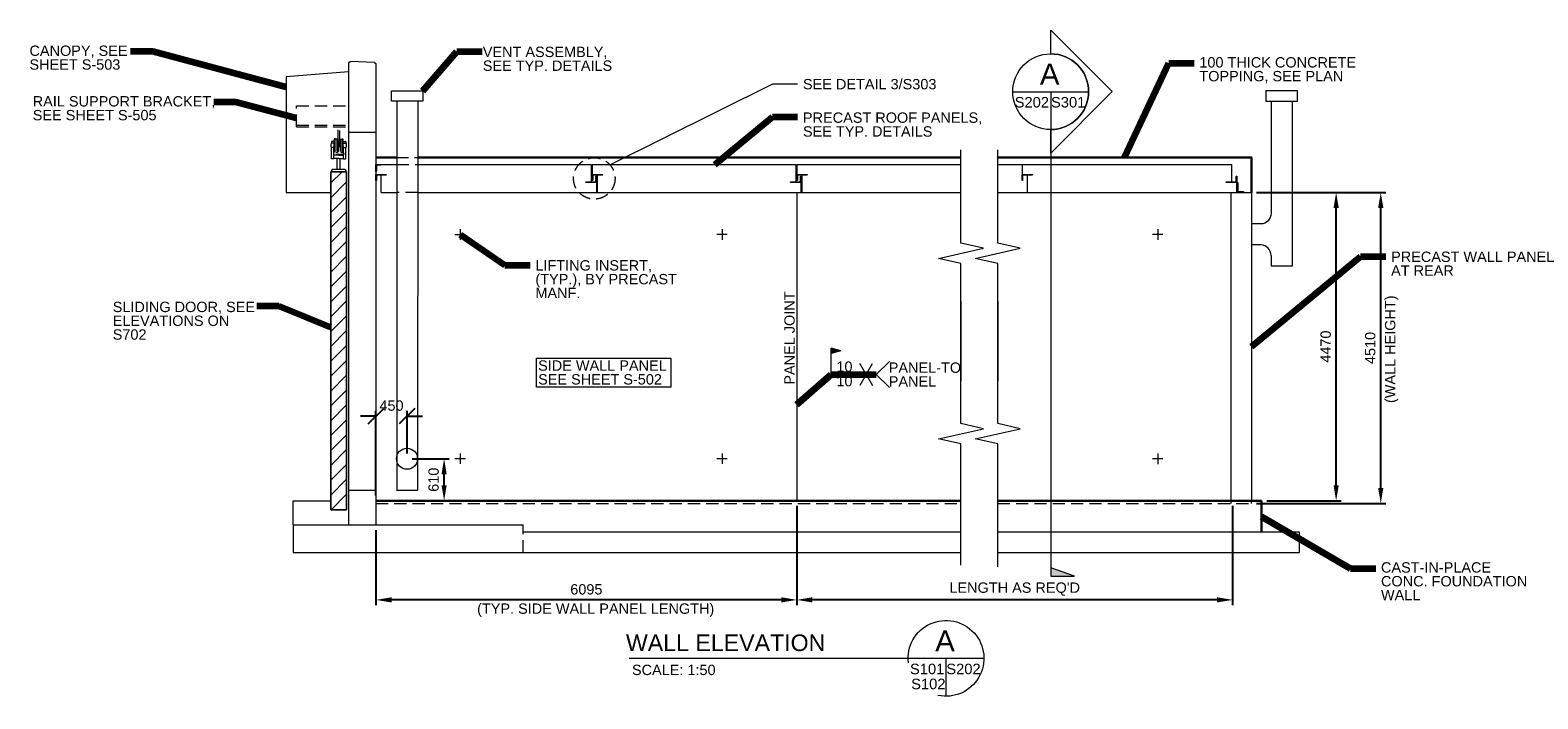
# Model space of a CAD drawing. Header units: inches. Extents: x -4348 to 17486, y -549 to 9146.
import ezdxf

# ---------------------------------------------------------------- set-up
doc = ezdxf.new("R2010")
doc.units = ezdxf.units.IN
doc.header["$MEASUREMENT"] = 0
doc.linetypes.add('DGN3', pattern=[265.698444, 177.132296, -88.566148])
for name, color, linetype, lineweight in [('G-ANNO-DIM', 1, 'Continuous', 0), ('G-ANNO-TEXT', 7, 'Continuous', 0), ('Level 1', 7, 'Continuous', 0), ('S-WALL-LOAD', 3, 'Continuous', 13)]:
    doc.layers.add(name, color=color, linetype=linetype, lineweight=lineweight)
for name, color, linetype, lineweight, true_color in [('S-DECK-ROOF', 7, 'Continuous', 13, 0x969600), ('S-FNDN-FTNG', 7, 'Continuous', 13, 0x5a4800), ('S-FNDN-PEDS', 7, 'Continuous', 30, 0x5a4800), ('S-SLAB-EDGE', 7, 'Continuous', 30, 0x5a4800)]:
    doc.layers.add(name, color=color, linetype=linetype, lineweight=lineweight, true_color=true_color)
doc.styles.add('1 50', font='arial.ttf', dxfattribs={"height": 150})
doc.styles.add("3 4 1'-0", font='arial.ttf', dxfattribs={"height": 50.8})
doc.styles.add('TITLE 6.35', font='swissk.ttf', dxfattribs={"height": 6350})
doc.styles.add('TITLE20', font='simplex.shx', dxfattribs={"height": 127000})
doc.dimstyles.new('1 50', dxfattribs={"dimtxt": 150, "dimasz": 225, "dimexe": 75, "dimexo": 75, "dimgap": 75, "dimtad": 1, "dimdec": 0, "dimzin": 11, "dimdsep": 46, "dimtxsty": '1 50', "dimsah": 1, "dimcen": 0, "dimadec": 4, "dimazin": 3, "dimtfac": 1, "dimtdec": 0, "dimtix": 1, "dimtofl": 0, "dimtmove": 0, "dimatfit": 3, "dimfxl": 1, "dimtolj": 1, "dimtzin": 0, "dimarcsym": 0})
doc.dimstyles.new("3 4 1'-0", dxfattribs={"dimtxt": 50.8, "dimasz": 76.2, "dimexe": 25.4, "dimexo": 25.4, "dimgap": 25.4, "dimtad": 1, "dimdec": 0, "dimzin": 11, "dimdsep": 46, "dimtxsty": "3 4 1'-0", "dimsah": 1, "dimcen": 0, "dimadec": 4, "dimazin": 3, "dimtfac": 1, "dimtdec": 0, "dimtofl": 0, "dimtmove": 0, "dimatfit": 3, "dimfxl": 1, "dimtolj": 1, "dimtzin": 0, "dimarcsym": 0})

# ---------------------------------------------------------------- blocks, each defined once
blk = doc.blocks.new('l6x312x516-e')
at = {"layer": 'Level 1', "extrusion": (-1.64657e-26, 0, -1), "flags": 128}
blk.add_lwpolyline([(0, -89), (0, 0), (-152, 0), (-152, 0), (-152, 0, 0.414214), (-145, -8), (-145, -8), (-16, -8), (-16, -8, -0.414214), (-8, -16), (-8, -16), (-8, -81), (-8, -81, 0.414214), (0, -89), (0, -89), (0, -89)], format="xyb", dxfattribs=at)
blk = doc.blocks.new('l6x312x516-e1')
at = {"layer": 'Level 1', "extrusion": (-6.54647e-27, 0, -1), "flags": 128}
blk.add_lwpolyline([(0, 89), (0, 0), (152, 0), (152, 0), (152, 0, 0.414214), (145, 8), (145, 8), (16, 8), (16, 8, -0.414214), (8, 16), (8, 16), (8, 81), (8, 81, 0.414214), (0, 89), (0, 89), (0, 89)], format="xyb", dxfattribs=at)
blk = doc.blocks.new('l6x312x516-e2')
at = {"layer": 'Level 1', "extrusion": (-1.64657e-26, 0, -1), "flags": 128}
blk.add_lwpolyline([(0, -89), (0, 0), (-152, 0), (-152, 0), (-152, 0, 0.414214), (-145, -8), (-145, -8), (-16, -8), (-16, -8, -0.414214), (-8, -16), (-8, -16), (-8, -81), (-8, -81, 0.414214), (0, -89), (0, -89), (0, -89)], format="xyb", dxfattribs=at)
blk = doc.blocks.new('l6x312x516-e3')
at = {"layer": 'Level 1', "extrusion": (-6.54647e-27, 0, -1), "flags": 128}
blk.add_lwpolyline([(0, 89), (0, 0), (152, 0), (152, 0), (152, 0, 0.414214), (145, 8), (145, 8), (16, 8), (16, 8, -0.414214), (8, 16), (8, 16), (8, 81), (8, 81, 0.414214), (0, 89), (0, 89), (0, 89)], format="xyb", dxfattribs=at)
blk = doc.blocks.new('l6x312x516-e4')
at = {"layer": 'Level 1', "extrusion": (-1.64657e-26, 0, -1), "flags": 128}
blk.add_lwpolyline([(0, -89), (0, 0), (-152, 0), (-152, 0), (-152, 0, 0.414214), (-145, -8), (-145, -8), (-16, -8), (-16, -8, -0.414214), (-8, -16), (-8, -16), (-8, -81), (-8, -81, 0.414214), (0, -89), (0, -89), (0, -89)], format="xyb", dxfattribs=at)
blk = doc.blocks.new('l6x312x516-e5')
at = {"layer": 'Level 1', "extrusion": (-7.8991e-27, 0, -1), "flags": 128}
blk.add_lwpolyline([(0, -89), (0, 0), (-152, 0), (-152, 0), (-152, 0, 0.414214), (-145, -8), (-145, -8), (-16, -8), (-16, -8, -0.414214), (-8, -16), (-8, -16), (-8, -81), (-8, -81, 0.414214), (0, -89), (0, -89), (0, -89)], format="xyb", dxfattribs=at)
blk = doc.blocks.new('l6x312x516-e6')
at = {"layer": 'Level 1', "extrusion": (-6.52886e-27, 0, -1), "flags": 128}
blk.add_lwpolyline([(0, 89), (0, 0), (152, 0), (152, 0), (152, 0, 0.414214), (145, 8), (145, 8), (16, 8), (16, 8, -0.414214), (8, 16), (8, 16), (8, 81), (8, 81, 0.414214), (0, 89), (0, 89), (0, 89)], format="xyb", dxfattribs=at)
blk = doc.blocks.new('l6x4x916-e')
at = {"layer": 'Level 1', "extrusion": (1.3703e-26, 0, -1), "flags": 128}
blk.add_lwpolyline([(-102, 0), (0, 0), (0, 152), (-2, 152), (-2, 152, 0.414214), (-14, 140), (-14, 140), (-14, 27), (-14, 27, -0.414214), (-27, 14), (-27, 14), (-89, 14), (-89, 14, 0.414214), (-102, 2), (-102, 2), (-102, 0)], format="xyb", dxfattribs=at)
blk = doc.blocks.new('field')
at = {"layer": 'Level 1'}
for p, q in [((0, 0), (0, 381)), ((143, 343), (0, 381)), ((143, 343), (0, 305))]:
    blk.add_line(p, q, dxfattribs=at)
at = {"layer": 'Level 1', "extrusion": (0, 0, -1), "flags": 128}
for points in [[(-3, 377), (-131, 343), (-3, 309), (-3, 377)], [(-6, 373), (-119, 343), (-6, 312), (-6, 373)], [(-9, 369), (-107, 343), (-9, 316), (-9, 369)], [(-18, 357), (-72, 343), (-18, 328), (-18, 357)], [(-21, 332), (-21, 353), (-60, 343), (-21, 332)], [(-27, 340), (-27, 345), (-37, 343), (-27, 340)]]:
    blk.add_lwpolyline(points, dxfattribs=at)
at = {"layer": 'Level 1', "extrusion": (7.10555e-27, 0, -1), "flags": 128}
blk.add_lwpolyline([(-12, 365), (-96, 343), (-12, 320), (-12, 365)], dxfattribs=at)
at = {"layer": 'Level 1', "extrusion": (1.05111e-26, 0, -1), "flags": 128}
blk.add_lwpolyline([(-15, 361), (-84, 343), (-15, 324), (-15, 361)], dxfattribs=at)
at = {"layer": 'Level 1', "extrusion": (2.13019e-26, 0, -1), "flags": 128}
blk.add_lwpolyline([(-24, 336), (-24, 349), (-48, 343), (-24, 336)], dxfattribs=at)
blk = doc.blocks.new('l4x3x38-e')
at = {"layer": 'Level 1', "extrusion": (-2.23186e-26, 0, -1), "flags": 128}
blk.add_lwpolyline([(-10, -92, 0.414214), (0, -102), (0, -102), (0, -102), (0, 0), (-76, 0), (-76, 0), (-76, 0, 0.414214), (-67, -10), (-67, -10), (-19, -10), (-19, -10, -0.414214), (-10, -19), (-10, -19), (-10, -92)], format="xyb", dxfattribs=at)
blk = doc.blocks.new('AnonymousCell')
at = {"layer": 'G-ANNO-TEXT', "linetype": 'DGN3'}
for p, q in [((-70, 161), (-105, 161)), ((-105, 161), (-105, 136)), ((-70, 136), (-105, 136)), ((-70, 70), (-105, 70)), ((-105, -92), (-105, 70)), ((-70, -92), (-70, 161)), ((-65, 116), (-70, 116)), ((-65, 90), (-70, 90)), ((-51, 197), (-65, 197)), ((-65, 10), (-65, 197)), ((-51, 10), (-65, 10)), ((-51, 10), (-51, 197)), ((-24, 191), (-51, 191)), ((-24, 16), (-24, 191)), ((24, 191), (51, 191)), ((24, 16), (24, 191)), ((51, 10), (51, 197)), ((51, 197), (65, 197)), ((51, 10), (65, 10)), ((65, 10), (65, 197)), ((65, 116), (70, 116)), ((65, 90), (70, 90)), ((70, 161), (105, 161)), ((70, -92), (70, 161)), ((70, 136), (105, 136)), ((70, 70), (105, 70)), ((105, 161), (105, 136)), ((105, -92), (105, 70)), ((-70, -92), (-105, -92)), ((0, -41), (-70, -41)), ((0, -86), (-70, -86)), ((-22, -241), (-22, -86)), ((0, -41), (70, -41)), ((0, -86), (70, -86)), ((22, -241), (22, -86)), ((70, -92), (105, -92)), ((-102, -279), (-102, -260)), ((-91, -241), (91, -241)), ((102, -279), (102, -260))]:
    blk.add_line(p, q, dxfattribs=at)
at = {"layer": 'G-ANNO-TEXT', "linetype": 'DGN3', "extrusion": (0, -7.54787e-08, -1), "elevation": 0, "flags": 128}
blk.add_lwpolyline([(102, -260), (102, -260), (101, -259), (101, -258), (100, -257), (99, -256), (98, -254), (97, -252), (96, -249), (91, -241)], dxfattribs=at)
at = {"layer": 'G-ANNO-TEXT', "linetype": 'DGN3', "extrusion": (2.84097e-06, 0, 1), "elevation": 0, "flags": 128}
blk.add_lwpolyline([(91, -241), (97, -252), (98, -254), (99, -256), (100, -257), (101, -258), (101, -259), (102, -260), (102, -260)], dxfattribs=at)
at = {"layer": 'G-ANNO-TEXT', "linetype": 'DGN3'}
for centre, start, end in [((-51, 103), 148.777, 211.223), ((51, 103), 328.777, 31.223)]:
    blk.add_arc(centre, 63.6, start, end, dxfattribs=at)
blk = doc.blocks.new('*D23')
at = {"layer": 'Defpoints', "color": 0, "transparency": 16777216}
for p in [(6755, 2323), (660, 1973, 0), (660, 886)]:
    blk.add_point(p, dxfattribs=at)
at = {"layer": 'G-ANNO-DIM', "color": 0, "lineweight": -2, "transparency": 16777216}
for p, q in [((6755, 2248), (6755, 811)), ((660, 1898), (660, 811)), ((6530, 886), (885, 886))]:
    blk.add_line(p, q, dxfattribs=at)
at = {"layer": 'G-ANNO-DIM', "color": 0, "transparency": 16777216}
for points in [[(885, 924), (885, 849), (660, 886)], [(6530, 924), (6530, 849), (6755, 886)]]:
    blk.add_solid(points, dxfattribs=at)
at = {"layer": 'G-ANNO-DIM', "color": 0, "transparency": 16777216, "insert": (3707, 1038), "char_height": 150, "attachment_point": 5, "style": '1 50'}
blk.add_mtext('\\A1;6095', dxfattribs=at)
blk = doc.blocks.new('*D24')
at = {"layer": 'Defpoints', "color": 0, "transparency": 16777216}
for p in [(6755, 2323, 0), (13065, 2323), (6755, 886)]:
    blk.add_point(p, dxfattribs=at)
at = {"layer": 'G-ANNO-DIM', "color": 0, "lineweight": -2, "transparency": 16777216}
for p, q in [((6755, 2248), (6755, 811)), ((13065, 2248), (13065, 811)), ((12840, 886), (6980, 886))]:
    blk.add_line(p, q, dxfattribs=at)
at = {"layer": 'G-ANNO-DIM', "color": 0, "transparency": 16777216}
for points in [[(6980, 924), (6980, 849), (6755, 886)], [(12840, 924), (12840, 849), (13065, 886)]]:
    blk.add_solid(points, dxfattribs=at)
at = {"layer": 'G-ANNO-DIM', "color": 0, "transparency": 16777216, "insert": (9910, 1043), "char_height": 150, "attachment_point": 5, "style": '1 50'}
blk.add_mtext("\\A1;LENGTH AS REQ'D", dxfattribs=at)
blk = doc.blocks.new('_Oblique')
at = {"color": 0, "linetype": 'ByBlock', "lineweight": -2}
blk.add_line((-0.5, -0.5), (0.5, 0.5), dxfattribs=at)
blk = doc.blocks.new('*D28')
at = {"layer": 'Defpoints', "color": 0, "transparency": 16777216}
for p in [(660, 3550), (1110, 2932), (660, 2323, 0)]:
    blk.add_point(p, dxfattribs=at)
at = {"layer": 'G-ANNO-DIM', "color": 0, "lineweight": -2, "transparency": 16777216}
for p, q in [((660, 3550), (435, 3550)), ((660, 2398), (660, 3625)), ((1110, 3007), (1110, 3625)), ((1110, 3550), (1335, 3550))]:
    blk.add_line(p, q, dxfattribs=at)
at = {"layer": 'G-ANNO-DIM', "color": 0, "lineweight": -2, "transparency": 16777216, "xscale": 225, "yscale": 225, "zscale": 225}
blk.add_blockref('_Oblique', (660, 3550), dxfattribs=at)
at = {"layer": 'G-ANNO-DIM', "color": 0, "lineweight": -2, "transparency": 16777216, "xscale": 225, "yscale": 225, "zscale": 225, "rotation": 180}
blk.add_blockref('_Oblique', (1110, 3550), dxfattribs=at)
at = {"layer": 'G-ANNO-DIM', "color": 0, "transparency": 16777216, "insert": (885, 3702), "char_height": 150, "attachment_point": 5, "style": '1 50'}
blk.add_mtext('\\A1;450', dxfattribs=at)
blk = doc.blocks.new('AnonymousCell1')
at = {"layer": 'G-ANNO-TEXT', "linetype": 'DGN3', "extrusion": (9.82635e-22, 0, -1), "elevation": 0, "flags": 128}
blk.add_lwpolyline([(9, -24), (9, 160, -0.366629), (20, 173), (65, 181, 0.368613), (78, 196), (77, 200), (-78, 200), (-77, 193, 0.366629), (-60, 179), (-20, 173, -0.366629), (-10, 160), (-10, 7)], format="xyb", dxfattribs=at)
at = {"layer": 'G-ANNO-TEXT', "linetype": 'DGN3', "elevation": 0, "flags": 128}
blk.add_lwpolyline([(-9, -24), (-9, -160, -0.366629), (-20, -173), (-65, -181, 0.368613), (-78, -196), (-77, -200), (78, -200), (77, -193, 0.366629), (60, -179), (20, -173, -0.366629), (10, -160), (10, 7)], format="xyb", dxfattribs=at)
blk = doc.blocks.new('*D35')
at = {"layer": 'Defpoints', "color": 0, "transparency": 16777216}
for p in [(1110, 2932), (1647, 2932), (735, 2323, 0)]:
    blk.add_point(p, dxfattribs=at)
at = {"layer": 'G-ANNO-DIM', "color": 0, "lineweight": -2, "transparency": 16777216}
for p, q in [((1185, 2932), (1722, 2932)), ((1647, 2548), (1647, 2707)), ((810, 2323), (1722, 2323))]:
    blk.add_line(p, q, dxfattribs=at)
at = {"layer": 'G-ANNO-DIM', "color": 0, "transparency": 16777216}
for points in [[(1609, 2707), (1684, 2707), (1647, 2932)], [(1609, 2548), (1684, 2548), (1647, 2323)]]:
    blk.add_solid(points, dxfattribs=at)
at = {"layer": 'G-ANNO-DIM', "color": 0, "transparency": 16777216, "insert": (1495, 2628), "char_height": 150, "attachment_point": 5, "rotation": 90, "style": '1 50'}
blk.add_mtext('\\A1;610', dxfattribs=at)
blk = doc.blocks.new('*D36')
at = {"layer": 'Defpoints', "color": 0, "transparency": 16777216}
for p in [(13339, 6793), (14565, 6793), (13484, 2323, 0)]:
    blk.add_point(p, dxfattribs=at)
at = {"layer": 'G-ANNO-DIM', "color": 0, "lineweight": -2, "transparency": 16777216}
for p, q in [((13414, 6793), (14640, 6793)), ((14565, 2548), (14565, 6568)), ((13559, 2323), (14640, 2323))]:
    blk.add_line(p, q, dxfattribs=at)
at = {"layer": 'G-ANNO-DIM', "color": 0, "transparency": 16777216}
for points in [[(14528, 6568), (14603, 6568), (14565, 6793)], [(14528, 2548), (14603, 2548), (14565, 2323)]]:
    blk.add_solid(points, dxfattribs=at)
at = {"layer": 'G-ANNO-DIM', "color": 0, "transparency": 16777216, "insert": (14414, 4558), "char_height": 150, "attachment_point": 5, "rotation": 90, "style": '1 50'}
blk.add_mtext('\\A1;4470', dxfattribs=at)
blk = doc.blocks.new('*D37')
at = {"layer": 'Defpoints', "color": 0, "transparency": 16777216}
for p in [(13339, 6793), (15211, 6793), (13339, 2283)]:
    blk.add_point(p, dxfattribs=at)
at = {"layer": 'G-ANNO-DIM', "color": 0, "lineweight": -2, "transparency": 16777216}
for p, q in [((13414, 6793), (15286, 6793)), ((15211, 2508), (15211, 6568)), ((13414, 2283), (15286, 2283))]:
    blk.add_line(p, q, dxfattribs=at)
at = {"layer": 'G-ANNO-DIM', "color": 0, "transparency": 16777216}
for points in [[(15174, 6568), (15249, 6568), (15211, 6793)], [(15174, 2508), (15249, 2508), (15211, 2283)]]:
    blk.add_solid(points, dxfattribs=at)
at = {"layer": 'G-ANNO-DIM', "color": 0, "transparency": 16777216, "insert": (15059, 4538), "char_height": 150, "attachment_point": 5, "rotation": 90, "style": '1 50'}
blk.add_mtext('\\A1;4510', dxfattribs=at)

msp = doc.modelspace()

# ---------------------------------------------------------------- hatches: boundary and pattern name
at = {"layer": 'G-ANNO-TEXT'}
h = msp.add_hatch(dxfattribs=at)
h.set_pattern_fill('USER', color=256, scale=152.4, angle=45, style=0, pattern_type=0)
h.set_pattern_definition([(45, (375.18, 4067.26), (-107.763, 107.763), [])])
h.paths.add_polyline_path([(5.9, 2193.7), (235.3, 2193.7), (235.3, 7093.4), (5.9, 7093.4)])
at = {"layer": 'G-ANNO-TEXT', "linetype": 'Continuous'}
msp.add_hatch(color=7, dxfattribs=at).paths.add_polyline_path([(10431.5, 1231.8), (10775.6, 1231.8), (10431.5, 1353)])

# ---------------------------------------------------------------- linework, layer by layer
at = {"layer": 'G-ANNO-DIM', "extrusion": (0, 0, -1), "flags": 128}
msp.add_lwpolyline([(-5.9, 7093.4), (-235.3, 7093.4), (-235.3, 2193.7), (-5.9, 2193.7), (-5.9, 7093.4)], dxfattribs=at)
at = {"layer": 'G-ANNO-TEXT'}
for p, q in [((960, 8113.9, 0), (960, 2475.1, 0)), ((1264.8, 8113.9, 0), (1262, 2475.1, 0)), ((9882.5, 8253.7), (10980.5, 8253.7)), ((13623.6, 8113.9, 0), (13623.6, 6488.3, 0)), ((13928.4, 8113.9, 0), (13928.4, 5726.3, 0)), ((659.9, 7199.8, 0), (659.9, 7053.7, 0)), ((659.9, 7199.8, 0), (960, 7199.8, 0)), ((736.1, 6793.4, 0), (736.1, 7045.8, 0)), ((1264.2, 7199.8, 0), (3775.7, 7199.8, 0)), ((3775.7, 7199.8, 0), (3775.7, 6947.4, 0)), ((3791.5, 7199.8, 0), (3791.5, 7053.7, 0)), ((3791.5, 7199.8, 0), (6739, 7199.8, 0)), ((3867.7, 6793.4, 0), (3867.7, 7045.8, 0)), ((6739, 7199.8, 0), (6739, 6947.4, 0)), ((6754.9, 7199.8, 0), (6754.9, 7053.7, 0)), ((6754.9, 7199.8, 0), (9130.9, 7199.8, 0)), ((6831.1, 6793.4, 0), (6831.1, 7045.8, 0)), ((9663.6, 7199.8, 0), (10883, 7199.8, 0)), ((10016.8, 7199.5, 0), (10016.8, 7053.5, 0)), ((10016.8, 7199.5, 0), (13049, 7199.5, 0)), ((10093, 6793.1, 0), (10093, 7045.6, 0)), ((13049, 7199.5, 0), (13049, 6947.1, 0)), ((736.1, 6793.4, 0), (960, 6793.4, 0)), ((1263.9, 6793.4, 0), (3851.9, 6793.4, 0)), ((3851.9, 6939.4, 0), (3851.9, 6793.4, 0)), ((3867.7, 6793.4, 0), (6815.2, 6793.4, 0)), ((6754.9, 6793.4, 0), (6754.9, 2323, 0)), ((6815.2, 6939.4, 0), (6815.2, 6793.4, 0)), ((6831.1, 6793.4, 0), (9130.9, 6793.4, 0)), ((10093, 6793.1, 0), (13125.2, 6793.1, 0)), ((13125.2, 6939.2, 0), (13125.2, 6793.1, 0)), ((13471.2, 6335.9, 0), (13339.2, 6335.9, 0)), ((1802.9, 6183.5), (1955.3, 6183.5)), ((1879.1, 6259.7), (1879.1, 6107.3)), ((5747.6, 6183.5), (5595.2, 6183.5)), ((5671.4, 6259.7), (5671.4, 6107.3)), ((12057.5, 6183.3), (11905.1, 6183.3)), ((11981.3, 6259.5), (11981.3, 6107.1)), ((13471.2, 6031.1, 0), (13339.2, 6031.1, 0)), ((13623.6, 5878.7, 0), (13623.6, 5726.3, 0)), ((7760.2, 4153.8), (7668.3, 4313)), ((7760.2, 4153.8), (7668.3, 3994.7)), ((7760.2, 4153.8), (7852.1, 4313)), ((7760.2, 4153.8), (7852.1, 3994.7)), ((7903.1, 4153.8), (8094.8, 4341.7)), ((7903.1, 4153.8), (8094.8, 3966)), ((1955.3, 2932.3), (1802.9, 2932.3)), ((1879.1, 3008.5), (1879.1, 2856.1)), ((5747.6, 2932.3), (5595.2, 2932.3)), ((5671.4, 3008.5), (5671.4, 2856.1)), ((12057.5, 2932.1), (11905.1, 2932.1)), ((11981.3, 3008.3), (11981.3, 2855.9)), ((958.6, 2475.1, 0), (1262, 2475.1, 0)), ((-539.4, 1972.5), (-539.4, 2322.7)), ((-539.4, 2322.7), (5.9, 2322.7)), ((9464.4, 38.2, 0), (4328.8, 38.2, 0)), ((8915.4, -510.8, 0), (8915.4, 38.2, 0))]:
    msp.add_line(p, q, dxfattribs=at)
at = {"layer": 'G-ANNO-TEXT', "color": 7, "linetype": 'Continuous', "lineweight": 0}
msp.add_line((10431.5, 8253.7), (10431.5, 1231.8), dxfattribs=at)
at = {"layer": 'G-ANNO-TEXT', "linetype": 'DGN3'}
for p, q in [((-489.9, 7746, -44.7), (-489.9, 8046.1, -44.7)), ((-489.9, 8046.1, -44.7), (260.1, 8046.1, -44.7)), ((-489.9, 7766.5, -44.7), (260.1, 7766.5, -44.7)), ((-489.9, 7746, -44.7), (260.1, 7746, -44.7)), ((952.3, 7299.8, 0), (1264.4, 7299.8, 0)), ((960, 7199.8, 0), (1264.3, 7199.8, 0)), ((1263.9, 6793.1, 0), (960, 6793.1, 0)), ((659.9, 2283.1), (9130.9, 2283.1)), ((9663.6, 2283.1), (13339.2, 2283.1)), ((13039.4, 2322.7), (13039.4, 2283.1)), ((13339.2, 2283.1), (13339.2, 2322.7)), ((2790.5, 1572.7), (2790.5, 1972.5))]:
    msp.add_line(p, q, dxfattribs=at)
at = {"layer": 'G-ANNO-TEXT', "extrusion": (-2.90397e-29, 0, -1), "elevation": 0, "flags": 128}
msp.add_lwpolyline([(-10431.5, 8802.7), (-10431.5, 9146), (-11323.8, 8254.6), (-10431.5, 7363.1), (-10431.5, 7704.7, -1), (-10431.5, 8802.7, -1)], format="xyb", dxfattribs=at)
at = {"layer": 'G-ANNO-TEXT', "extrusion": (0, 0, -1), "flags": 128}
for points in [[(-4048, 7193.9), (-6405.4, 8369.7), (-6764.4, 8369.7)], [(-2985.5, 4388.8), (-4930.7, 4388.8), (-4930.7, 3969.4), (-2985.5, 3969.4), (-2985.5, 4388.8)]]:
    msp.add_lwpolyline(points, dxfattribs=at)
at = {"layer": 'G-ANNO-TEXT', "extrusion": (0, 0, -1), "elevation": 0, "flags": 128}
for points in [[(-883.8, 8266.3), (-1341, 8266.3), (-1341, 8113.9), (-883.8, 8113.9), (-883.8, 8266.3)], [(-13928.4, 6183.5), (-13928.4, 5726.3), (-13623.6, 5726.3)]]:
    msp.add_lwpolyline(points, dxfattribs=at)
at = {"layer": 'G-ANNO-TEXT', "elevation": 0, "flags": 128}
for points in [[(14004.6, 8266.3), (13547.4, 8266.3), (13547.4, 8113.9), (14004.6, 8113.9), (14004.6, 8266.3)], [(9130.9, 1390.7), (9130.9, 2635.9), (9130.9, 3146.7), (8805.8, 3220.5), (9455.9, 3368.3), (9130.9, 3442.2), (9130.9, 5214.5)], [(9663.6, 1363.5), (9663.6, 2635.9), (9663.6, 3146.7), (9338.6, 3220.5), (9988.7, 3368.3), (9663.6, 3442.2), (9663.6, 5214.5)]]:
    msp.add_lwpolyline(points, dxfattribs=at)
at = {"layer": 'G-ANNO-TEXT', "extrusion": (9.05838e-27, 0, -1), "elevation": 0, "flags": 128}
for points in [[(-9130.9, 5214.5), (-9130.9, 4063.8), (-9130.9, 5763.5), (-8805.8, 5837.4), (-9455.9, 5985.1), (-9130.9, 6059), (-9130.9, 7408.8)], [(-9663.6, 5214.5), (-9663.6, 4063.8), (-9663.6, 5763.5), (-9338.6, 5837.4), (-9988.7, 5985.1), (-9663.6, 6059), (-9663.6, 7408.8)]]:
    msp.add_lwpolyline(points, dxfattribs=at)
at = {"layer": 'G-ANNO-TEXT', "flags": 128}
msp.add_lwpolyline([(5.9, 2193.7), (235.3, 2193.7), (235.3, 7093.4), (5.9, 7093.4), (5.9, 2193.7)], dxfattribs=at)
at = {"layer": 'G-ANNO-TEXT', "color": 7, "linetype": 'Continuous', "lineweight": 13, "elevation": 0, "flags": 128}
msp.add_lwpolyline([(10431.5, 1231.8), (10775.6, 1231.8), (10431.5, 1353), (10431.5, 1231.8)], dxfattribs=at)
at = {"layer": 'G-ANNO-TEXT'}
for centre, radius in [((10431.5, 8253.7), 549), ((1109.7, 2932.3, 0), 152.4)]:
    msp.add_circle(centre, radius, dxfattribs=at)
at = {"layer": 'G-ANNO-TEXT', "linetype": 'DGN3'}
msp.add_circle((3821.7, 6996.2), 300.5, dxfattribs=at)
at = {"layer": 'G-ANNO-TEXT', "extrusion": (0, 0, -1)}
for centre, radius, start, end in [((-13471.2, 6488.3, 0), 152.4, 180, 270), ((-8915.4, 38.2, 0), 549, 353.2958, 282.23526)]:
    msp.add_arc(centre, radius, start, end, dxfattribs=at)
at = {"layer": 'G-ANNO-TEXT'}
msp.add_arc((13471.2, 5878.7, 0), 152.4, 0, 90, dxfattribs=at)
at = {"layer": 'S-DECK-ROOF'}
msp.add_line((-639.9, 6793.4, -44.7), (-7.4, 6793.4, -44.7), dxfattribs=at)
at = {"layer": 'S-DECK-ROOF', "elevation": -44.7, "flags": 128}
msp.add_lwpolyline([(260, 8542.9), (-640, 8467.9), (-639.9, 6793.4)], dxfattribs=at)
at = {"layer": 'S-FNDN-FTNG'}
for p, q in [((-539.4, 1972.5, 0), (-539.4, 1572.9, 0)), ((-539.4, 1972.5), (2790.5, 1972.5)), ((2790.5, 1872.5, 0), (9130.9, 1872.5, 0)), ((9663.6, 1872.5, 0), (14030, 1872.5, 0)), ((14030, 1872.5, 0), (14030, 1572.7, 0)), ((-539.4, 1572.9), (2790.5, 1572.9)), ((2790.5, 1572.7, 0), (9130.9, 1572.7, 0)), ((9663.6, 1572.7, 0), (14030, 1572.7, 0))]:
    msp.add_line(p, q, dxfattribs=at)
at = {"layer": 'S-FNDN-PEDS'}
for p, q in [((659.9, 2322.7, 0), (9130.9, 2322.7, 0)), ((9663.6, 2322.7, 0), (13483.9, 2322.7, 0)), ((13483.9, 2322.7, 0), (13483.9, 1872.5, 0))]:
    msp.add_line(p, q, dxfattribs=at)
at = {"layer": 'S-SLAB-EDGE', "extrusion": (0, 0, -1), "flags": 128}
msp.add_lwpolyline([(-9663.6, 7299.8), (-13339.2, 7299.8), (-13339.2, 6793.1)], dxfattribs=at)
at = {"layer": 'S-SLAB-EDGE'}
for points in [[(659.9, 7299.8), (960, 7299.8)], [(1264.4, 7299.8), (9130.9, 7299.8)]]:
    msp.add_open_spline(points, degree=1, dxfattribs=at)
at = {"layer": 'S-WALL-LOAD'}
for p, q in [((260.1, 8672.1, -44.7), (284.7, 8692.1, -44.7)), ((260.1, 8672.1, -44.7), (260.1, 1972.5, -44.7)), ((640.8, 8678.7, -44.7), (284.7, 8692.1, -44.7)), ((640.8, 8678.7, -44.7), (659.9, 8663.6, -44.7)), ((659.9, 8663.6, -44.7), (659.9, 6793.4, -44.7)), ((260.3, 7665.9, 0), (659.9, 7665.9, 0)), ((659.9, 6793.4, 0), (659.9, 1972.5, 0)), ((13039.4, 6793.1, 0), (13039.4, 2322.7, 0)), ((659.9, 2470.8, 0), (260.3, 2470.8, 0))]:
    msp.add_line(p, q, dxfattribs=at)
at = {"layer": 'S-WALL-LOAD', "extrusion": (5.15498e-29, 0, -1), "elevation": 0, "flags": 128}
msp.add_lwpolyline([(-9663.6, 6793.1), (-13339.2, 6793.1), (-13339.2, 2322.7)], dxfattribs=at)
at = {"layer": 'S-WALL-LOAD'}
msp.add_open_spline([(1263.9, 6793.1, 0), (9130.9, 6793.1, 0)], degree=1, dxfattribs=at)

# ---------------------------------------------------------------- block references
at = {"color": 7, "linetype": 'DGN3', "lineweight": 0}
for name, p in [('AnonymousCell1', (120.6, 7546.2)), ('AnonymousCell', (120.6, 7372.2, -44.7))]:
    msp.add_blockref(name, p, dxfattribs=at)
at = {"color": 7, "linetype": 'Continuous', "lineweight": 0}
for name, p in [('l4x3x38-e', (659.9, 7199.8, 0)), ('l6x312x516-e', (659.9, 7053.7, 0)), ('l6x312x516-e1', (3851.9, 6939.4, 0)), ('l6x312x516-e2', (3791.5, 7053.7, 0)), ('l6x312x516-e3', (6815.2, 6939.4, 0)), ('l6x312x516-e4', (6754.9, 7053.7, 0)), ('l6x312x516-e5', (10016.8, 7053.5, 0)), ('l6x312x516-e6', (13125.2, 6939.2, 0)), ('l6x4x916-e', (13125.2, 6793.1, 0)), ('field', (7251.5, 4153.8, 0))]:
    msp.add_blockref(name, p, dxfattribs=at)

# ---------------------------------------------------------------- texts
at = {"layer": 'G-ANNO-DIM', "color": 7, "char_height": 150, "line_spacing_factor": 0.8, "style": '1 50'}
for s, insert, attachment_point in [('CANOPY, SEE\\PSHEET S-503', (-4357.9, 8746.4), 4), ('100 THICK CONCRETE \\PTOPPING, SEE PLAN', (12583.9, 8565.1), 4), ('SEE DETAIL 3/S303', (6843.4, 8361.9), 4), ('RAIL SUPPORT BRACKET,\\PSEE SHEET S-505', (-4310.9, 8012.8), 4), ('PRECAST ROOF PANELS,\\PSEE TYP. DETAILS', (6843.4, 7952.3), 1), ('PRECAST WALL PANEL \\PAT REAR', (15361, 5760.4), 4), ('LIFTING INSERT,\\P(TYP.), BY PRECAST\\PMANF.', (2968.9, 5811.1), 1), ('SLIDING DOOR, SEE \\PELEVATIONS ON\\PS702', (-3152.5, 4932.1), 4), ('SIDE WALL PANEL\\PSEE SHEET S-502', (3008.1, 4182.4), 4), ('10', (7328, 4266.6), 4), ('10', (7328, 4056.6), 4), ('PANEL-TO\\PPANEL', (8086.2, 4327.8), 1), ('CAST-IN-PLACE\\PCONC. FOUNDATION\\PWALL', (15214.5, 1156.8), 4), ('(TYP. SIDE WALL PANEL LENGTH)', (2124.6, 834.5), 1)]:
    msp.add_mtext(s, dxfattribs=dict(at, insert=insert, attachment_point=attachment_point))
at = {"layer": 'G-ANNO-DIM', "color": 7, "char_height": 150, "rotation": 90, "line_spacing_factor": 0.8, "style": '1 50'}
for s, insert, attachment_point in [('PANEL JOINT', (6573.8, 4006.5), 1), ('(WALL HEIGHT)', (15370.2, 3739.7), 4)]:
    msp.add_mtext(s, dxfattribs=dict(at, insert=insert, attachment_point=attachment_point))
at = {"layer": 'G-ANNO-TEXT', "color": 7, "char_height": 150, "attachment_point": 1, "line_spacing_factor": 0.8, "style": '1 50'}
for s, insert in [('VENT ASSEMBLY,\\PSEE TYP. DETAILS', (2207, 8905.6, 0)), ('SCALE: 1:50', (4367, -53.8))]:
    msp.add_mtext(s, dxfattribs=dict(at, insert=insert))
at = {"layer": 'G-ANNO-TEXT', "color": 7, "linetype": 'Continuous', "lineweight": 0, "style": 'TITLE20'}
for s, insert, char_height, attachment_point in [('{\\fArial|b0|i0|c0|p34;A}', (10417, 8507.2), 304.8, 5), ('{\\fArial|b0|i0|c0|p34;S202}', (10158.1, 8022.1), 152.4, 8), ('{\\fArial|b0|i0|c0|p34;S301}', (10684.1, 8022.1), 152.4, 8), ('{\\fArial|b0|i0|c0|p34;A}', (8900.9, 291.7, 0), 304.8, 5), ('{\\fArial|b0|i0|c0|p34;S101}', (8642, -193.4, 0), 152.4, 8), ('{\\fArial|b0|i0|c0|p34;S202}', (9168, -193.4, 0), 152.4, 8), ('{\\fArial|b0|i0|c0|p34;S102}', (8659.5, -411, 0), 152.4, 8)]:
    msp.add_mtext(s, dxfattribs=dict(at, insert=insert, char_height=char_height, attachment_point=attachment_point))
at = {"layer": 'G-ANNO-TEXT', "color": 7, "linetype": 'Continuous', "lineweight": 13, "insert": (5723.7, 141, 0), "char_height": 240, "attachment_point": 8, "style": 'TITLE 6.35'}
msp.add_mtext('{\\fArial|b0|i0|c0|p34;WALL ELEVATION}', dxfattribs=at)

# ---------------------------------------------------------------- dimensions: what is measured, and where the dimension line sits
at = {"layer": 'G-ANNO-DIM'}
for base, p1, p2, picture, middle in [((14565.5, 6793.1), (13483.9, 2322.7, 0), (13339.2, 6793.1), '*D36', (14413.9, 4557.9)), ((15211.1, 6793.1), (13339.2, 2283.1), (13339.2, 6793.1), '*D37', (15059.5, 4538.1)), ((1646.9, 2932.3), (734.9, 2322.7, 0), (1109.8, 2932.3), '*D35', (1495.4, 2627.5))]:
    dim = msp.add_linear_dim(base=base, p1=p1, p2=p2, angle=90, dimstyle='1 50', dxfattribs=at)
    dim.commit()
    dim.dimension.update_dxf_attribs({"geometry": picture, "text_midpoint": middle})
for base, p1, p2, override, picture, middle in [((659.9, 3550.1, 0), (1109.7, 2932.3, 0), (659.9, 2322.7, 0), {"dimscale": 1, "dimtxt": 150, "dimasz": 225, "dimexe": 75, "dimexo": 75, "dimgap": 75, "dimtad": 1, "dimjust": 0, "dimtih": 0, "dimtoh": 0, "dimlfac": 1, "dimblk1": 'Oblique', "dimblk2": 'Oblique', "dimsah": 1, "dimcen": 0, "dimse1": 0, "dimse2": 0, "dimtol": 0, "dimtfac": 1, "dimtix": 1, "dimtofl": 0, "dimatfit": 3, "dimfrac": 2}, '*D28', (884.8, 3701.7, 0)), ((659.9, 886.1), (6754.9, 2323), (659.9, 1972.5, 0), {"dimscale": 1, "dimtxt": 150, "dimasz": 225, "dimexe": 75, "dimexo": 75, "dimgap": 75, "dimtad": 1, "dimjust": 0, "dimtih": 0, "dimtoh": 0, "dimlfac": 1, "dimsah": 1, "dimcen": 0, "dimse1": 0, "dimse2": 0, "dimtol": 0, "dimtfac": 1, "dimtix": 1, "dimtofl": 0, "dimatfit": 3, "dimfrac": 2}, '*D23', (3707.4, 1037.7))]:
    dim = msp.add_linear_dim(base=base, p1=p1, p2=p2, dimstyle='1 50', override=override, dxfattribs=at)
    dim.commit()
    dim.dimension.update_dxf_attribs({"geometry": picture, "text_midpoint": middle})
dim = msp.add_linear_dim(base=(6754.9, 886.1), p1=(13064.8, 2322.7), p2=(6754.9, 2323, 0), text="LENGTH AS REQ'D", dimstyle='1 50', override={"dimscale": 1, "dimtxt": 150, "dimasz": 225, "dimexe": 75, "dimexo": 75, "dimgap": 75, "dimtad": 1, "dimjust": 0, "dimtih": 0, "dimtoh": 0, "dimlfac": 1, "dimsah": 1, "dimcen": 0, "dimse1": 0, "dimse2": 0, "dimtol": 0, "dimtfac": 1, "dimtix": 1, "dimtofl": 0, "dimatfit": 3, "dimfrac": 2}, dxfattribs=at)
dim.commit()
dim.dimension.update_dxf_attribs({"geometry": '*D24', "text_midpoint": (9909.9, 1043.2)})

# ---------------------------------------------------------------- leaders
at = {"layer": 'G-ANNO-TEXT'}
for points, dimstyle, override in [([(-639.9, 8318.4), (-2573.3, 8837), (-2892.7, 8837)], '1 50', {"dimscale": 1, "dimtxt": 150, "dimasz": 225, "dimgap": 75, "dimtad": 1, "dimclrd": 0, "dimlwd": 65534}), ([(1341, 8266.3), (1831.6, 8836.7), (2197, 8836.7)], '1 50', {"dimscale": 1, "dimtxt": 150, "dimasz": 225, "dimgap": 75, "dimtad": 1, "dimclrd": 0, "dimlwd": 65534}), ([(11501.4, 7299.8), (12141.9, 8666.6), (12507.3, 8666.6)], '1 50', {"dimscale": 1, "dimtxt": 150, "dimasz": 225, "dimgap": 75, "dimtad": 1, "dimclrd": 0, "dimlwd": 65534}), ([(-489.9, 7871), (-1367.9, 8103.4), (-1687.3, 8103.4)], '1 50', {"dimscale": 1, "dimtxt": 150, "dimasz": 225, "dimgap": 75, "dimtad": 1, "dimclrd": 0, "dimlwd": 65534}), ([(5568, 7199.8), (6401.4, 7889.6), (6766.8, 7889.6)], '1 50', {"dimscale": 1, "dimtxt": 150, "dimasz": 225, "dimgap": 75, "dimtad": 1, "dimclrd": 0, "dimlwd": 65534}), ([(1879.1, 6183.5), (2526.9, 5740.2), (2892.3, 5740.2)], '1 50', {"dimscale": 1, "dimtxt": 150, "dimasz": 225, "dimgap": 75, "dimtad": 1, "dimclrd": 0, "dimlwd": 65534}), ([(13339.2, 4557.9), (14919, 5861.9), (15284.4, 5861.9)], '1 50', {"dimscale": 1, "dimtxt": 150, "dimasz": 225, "dimgap": 75, "dimtad": 1, "dimclrd": 0, "dimlwd": 65534}), ([(5.9, 4836.3), (-746.9, 5146.6), (-1066.3, 5146.6)], '1 50', {"dimscale": 1, "dimtxt": 150, "dimasz": 225, "dimgap": 75, "dimtad": 1, "dimclrd": 0, "dimlwd": 65534}), ([(6754.9, 3717.9, 0), (7251.5, 4153.8, 0), (7903.1, 4153.8, 0)], "3 4 1'-0", {"dimscale": 1, "dimtxt": 152.4, "dimasz": 228.6, "dimgap": 76.2, "dimtad": 1, "dimclrd": 0, "dimlwd": 65534}), ([(13483.9, 2094.1), (14772.5, 1342.7), (15137.9, 1342.7)], '1 50', {"dimscale": 1, "dimtxt": 150, "dimasz": 225, "dimgap": 75, "dimtad": 1, "dimclrd": 0, "dimlwd": 65534})]:
    msp.add_leader(points, dimstyle=dimstyle, override=override, dxfattribs=at)

doc.saveas('drawing.dxf')
